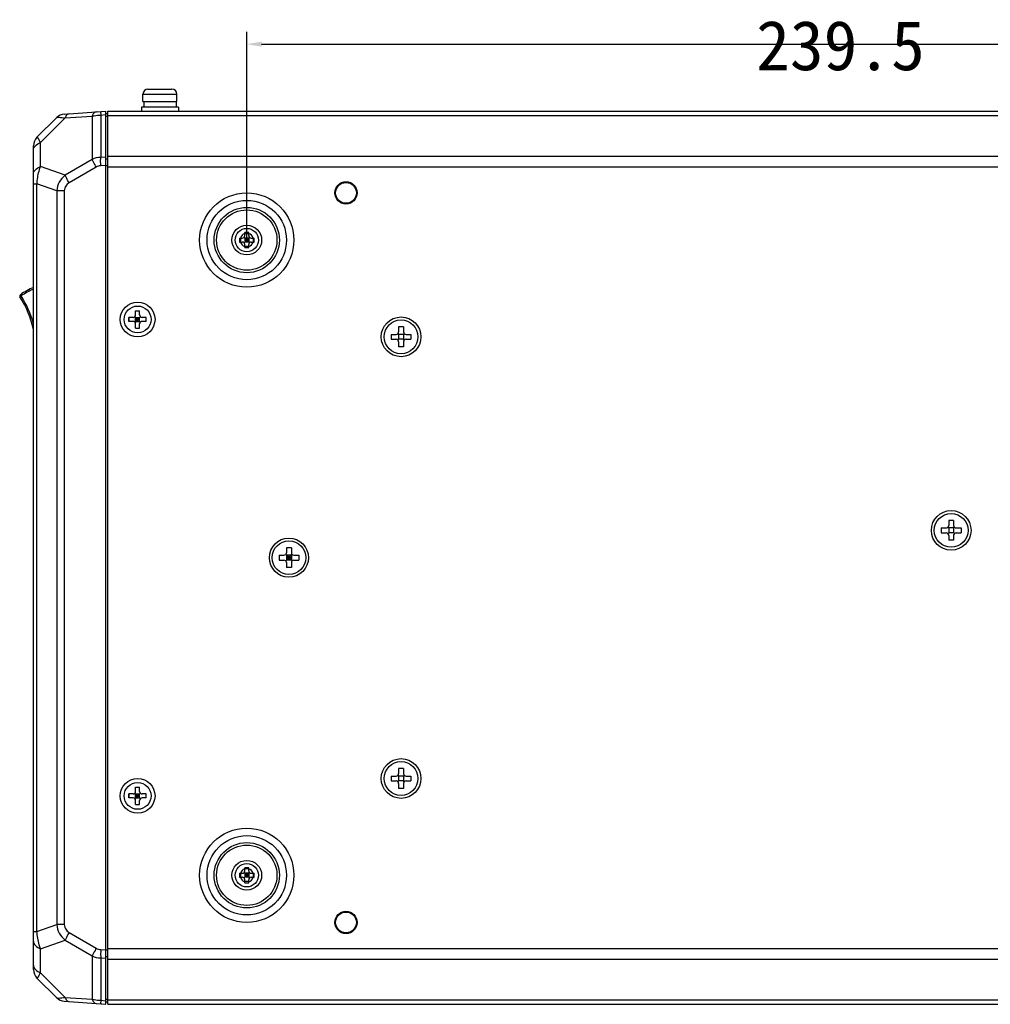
# Model space of a CAD drawing. Header units: millimetres. Extents: x 26 to 1030, y 460 to 962.
# Tile 10 of 15: x 301 to 497, y 759 to 958. Entities that reach past the tile are written whole.
import ezdxf

# ---------------------------------------------------------------- set-up
doc = ezdxf.new("R2010")
doc.units = ezdxf.units.MM
doc.header["$LTSCALE"] = 65.395
doc.header["$PDMODE"] = 3
doc.header["$PDSIZE"] = 8
doc.layers.get('0').update_dxf_attribs({"linetype": 'CONTINUOUS'})
doc.layers.get('Defpoints').update_dxf_attribs({"linetype": 'CONTINUOUS'})
doc.layers.add('00_COMPONENTS', color=7, linetype='CONTINUOUS')
doc.layers.add('51__DRAFT_DIMS', color=7, linetype='CONTINUOUS')
doc.styles.get("Standard").update_dxf_attribs({"font": 'simfang.ttf'})
doc.dimstyles.new('DIMSTYLE_1', dxfattribs={"dimtxt": 3, "dimasz": 3, "dimexe": 2.5, "dimexo": 0.5, "dimgap": 0.75, "dimtad": 1, "dimdsep": 46, "dimtxsty": 'STANDARD', "dimblk": '_FILLED', "dimblk1": '_FILLED', "dimblk2": '_FILLED', "dimcen": 0.09, "dimclrt": 3, "dimazin": 2, "dimtp": 0.5, "dimtm": 0.5, "dimtfac": 1, "dimtofl": 0, "dimtmove": 0, "dimatfit": 3, "dimldrblk": '_FILLED', "dimfxl": 1, "dimtolj": 1, "dimarcsym": 0})

# ---------------------------------------------------------------- blocks, each defined once
blk = doc.blocks.new('_FILLED')
at = {"color": 0, "linetype": 'ByBlock'}
blk.add_solid([(0, 0), (-1, 0.167), (-1, -0.167)], dxfattribs=at)
blk = doc.blocks.new('*D26')
at = {"layer": '51__DRAFT_DIMS', "color": 0, "lineweight": -2}
for p, q in [((346.92, 913.94), (346.92, 955.41)), ((586.42, 913.94), (586.42, 955.41)), ((349.92, 952.91), (583.42, 952.91))]:
    blk.add_line(p, q, dxfattribs=at)
at = {"layer": 'Defpoints', "color": 0}
for p in [(586.42, 952.91), (346.92, 913.44), (586.42, 913.44)]:
    blk.add_point(p, dxfattribs=at)
at = {"layer": '51__DRAFT_DIMS', "color": 0, "linetype": 'ByBlock', "lineweight": -2, "xscale": 3, "yscale": 3, "zscale": 3, "rotation": 180}
blk.add_blockref('_FILLED', (346.92, 952.91), dxfattribs=at)
at = {"layer": '51__DRAFT_DIMS', "color": 0, "linetype": 'ByBlock', "lineweight": -2, "xscale": 3, "yscale": 3, "zscale": 3}
blk.add_blockref('_FILLED', (586.42, 952.91), dxfattribs=at)
at = {"layer": '51__DRAFT_DIMS', "color": 3, "insert": (466.61, 957.66), "char_height": 3, "attachment_point": 2, "line_spacing_factor": 0.9}
blk.add_mtext('\\A1;\\A1;{\\H3.333333x;\\C256;239.5}', dxfattribs=at)

msp = doc.modelspace()

# ---------------------------------------------------------------- linework, layer by layer
at = {"layer": '00_COMPONENTS'}
for p, q in [((325.999, 941.336), (325.999, 942.836)), ((325.999, 942.836), (332.849, 942.836)), ((326.999, 943.836), (331.849, 943.836)), ((332.849, 941.336), (332.849, 942.836)), ((325.999, 941.336), (332.849, 941.336)), ((326.174, 941.336), (326.174, 940.236)), ((332.674, 941.336), (332.674, 940.236)), ((310.143, 938.822), (318.524, 939.408)), ((317.482, 938.634), (318.524, 938.707)), ((317.482, 938.634), (317.482, 930.096)), ((318.524, 759.464), (318.524, 939.408)), ((318.524, 938.936), (318.924, 938.936)), ((318.924, 759.436), (318.924, 939.436)), ((318.924, 939.436), (618.924, 939.436)), ((318.924, 938.557), (618.924, 938.557)), ((325.674, 940.236), (325.674, 939.436)), ((333.171, 940.236), (325.678, 940.236)), ((333.174, 940.236), (333.174, 939.436)), ((304.627, 934.139), (308.613, 938.125)), ((305.319, 933.065), (310.292, 938.038)), ((310.292, 938.038), (315.735, 938.418)), ((315.735, 938.418), (315.735, 929.678)), ((318.524, 938.381), (318.924, 938.381)), ((305.319, 928.232), (305.319, 933.065)), ((303.924, 766.43), (303.924, 932.442)), ((315.735, 929.678), (310.292, 926.505)), ((318.524, 930.126), (317.482, 930.096)), ((318.524, 929.784), (318.924, 929.784)), ((318.924, 930.315), (618.924, 930.315)), ((310.292, 926.505), (305.319, 928.232)), ((316.573, 928.137), (311.13, 924.964)), ((318.524, 928.433), (317.482, 928.403)), ((318.524, 928.444), (318.924, 928.444)), ((318.924, 928.194), (618.924, 928.194)), ((303.924, 924.762), (304.627, 924.762)), ((304.627, 774.11), (304.627, 924.762)), ((308.613, 923.378), (304.627, 924.762)), ((308.613, 923.378), (308.613, 775.494)), ((310.143, 923.378), (308.613, 923.378)), ((310.143, 923.378), (310.143, 775.494)), ((346.524, 914.336), (346.524, 914.933)), ((347.324, 914.714), (346.524, 914.714)), ((347.324, 914.336), (347.324, 914.933)), ((345.428, 913.836), (346.024, 913.836)), ((345.428, 913.036), (346.024, 913.036)), ((345.647, 913.836), (345.647, 913.036)), ((346.378, 912.89), (347.471, 913.983)), ((347.471, 912.89), (346.378, 913.983)), ((346.524, 913.836), (346.524, 913.036)), ((347.324, 913.836), (346.524, 913.836)), ((347.324, 913.436), (346.524, 913.436)), ((347.324, 913.036), (346.524, 913.036)), ((346.924, 913.836), (346.924, 913.036)), ((347.324, 913.836), (347.324, 913.036)), ((347.824, 913.836), (348.421, 913.836)), ((347.824, 913.036), (348.421, 913.036)), ((348.202, 913.836), (348.202, 913.036)), ((346.524, 911.94), (346.524, 912.536)), ((347.324, 912.159), (346.524, 912.159)), ((347.324, 911.94), (347.324, 912.536)), ((301.19, 902.02), (301.444, 902.18)), ((301.276, 902.429), (301.444, 902.18)), ((324.524, 898.336), (324.524, 899.186)), ((324.524, 899.186), (325.324, 899.186)), ((324.524, 899.159), (325.324, 899.159)), ((325.324, 898.336), (325.324, 899.186)), ((323.174, 897.036), (323.174, 897.836)), ((324.024, 897.836), (323.174, 897.836)), ((324.024, 897.036), (323.174, 897.036)), ((323.202, 897.036), (323.202, 897.836)), ((324.378, 896.89), (325.471, 897.983)), ((325.471, 896.89), (324.378, 897.983)), ((324.524, 897.036), (324.524, 897.836)), ((324.524, 897.836), (325.324, 897.836)), ((324.524, 897.436), (325.324, 897.436)), ((324.524, 897.036), (325.324, 897.036)), ((324.924, 897.036), (324.924, 897.836)), ((325.324, 897.036), (325.324, 897.836)), ((326.674, 897.836), (325.824, 897.836)), ((326.674, 897.036), (325.824, 897.036)), ((326.647, 897.036), (326.647, 897.836)), ((326.674, 897.036), (326.674, 897.836)), ((324.524, 895.686), (324.524, 896.536)), ((324.524, 895.714), (325.324, 895.714)), ((324.524, 895.686), (325.324, 895.686)), ((325.324, 895.686), (325.324, 896.536)), ((377.524, 895.936), (377.524, 894.936)), ((378.524, 895.936), (377.524, 895.936)), ((378.524, 895.936), (378.524, 894.936)), ((376.024, 894.436), (376.024, 893.436)), ((376.024, 894.436), (377.024, 894.436)), ((376.024, 893.436), (377.024, 893.436)), ((377.378, 894.583), (377.524, 894.436)), ((377.378, 893.29), (377.524, 893.436)), ((377.524, 894.436), (377.524, 893.436)), ((378.524, 894.436), (377.524, 894.436)), ((378.524, 893.436), (377.524, 893.436)), ((377.524, 892.936), (377.524, 891.936)), ((378.671, 894.583), (378.524, 894.436)), ((378.524, 894.436), (378.524, 893.436)), ((378.671, 893.29), (378.524, 893.436)), ((378.524, 892.936), (378.524, 891.936)), ((379.024, 894.436), (380.024, 894.436)), ((379.024, 893.436), (380.024, 893.436)), ((380.024, 894.436), (380.024, 893.436)), ((378.524, 891.936), (377.524, 891.936)), ((486.924, 855.436), (486.924, 854.436)), ((486.924, 855.436), (487.924, 855.436)), ((488.278, 855.583), (488.424, 855.436)), ((488.424, 856.936), (488.424, 855.936)), ((489.424, 856.936), (488.424, 856.936)), ((488.424, 855.436), (488.424, 854.436)), ((489.424, 855.436), (488.424, 855.436)), ((489.424, 856.936), (489.424, 855.936)), ((489.571, 855.583), (489.424, 855.436)), ((489.424, 855.436), (489.424, 854.436)), ((489.924, 855.436), (490.924, 855.436)), ((490.924, 855.436), (490.924, 854.436)), ((486.924, 854.436), (487.924, 854.436)), ((488.278, 854.29), (488.424, 854.436)), ((489.424, 854.436), (488.424, 854.436)), ((488.424, 853.936), (488.424, 852.936)), ((489.571, 854.29), (489.424, 854.436)), ((489.424, 853.936), (489.424, 852.936)), ((489.924, 854.436), (490.924, 854.436)), ((354.924, 851.436), (354.924, 850.436)), ((355.924, 851.436), (354.924, 851.436)), ((355.924, 851.436), (355.924, 850.436)), ((489.424, 852.936), (488.424, 852.936)), ((353.424, 849.936), (353.424, 848.936)), ((353.424, 849.936), (354.424, 849.936)), ((354.778, 848.79), (356.071, 850.083)), ((356.071, 848.79), (354.778, 850.083)), ((354.924, 849.936), (354.924, 848.936)), ((355.924, 849.936), (354.924, 849.936)), ((355.924, 849.436), (354.924, 849.436)), ((355.424, 849.936), (355.424, 848.936)), ((355.924, 849.936), (355.924, 848.936)), ((356.424, 849.936), (357.424, 849.936)), ((357.424, 849.936), (357.424, 848.936)), ((353.424, 848.936), (354.424, 848.936)), ((355.924, 848.936), (354.924, 848.936)), ((354.924, 848.436), (354.924, 847.436)), ((355.924, 847.436), (354.924, 847.436)), ((355.924, 848.436), (355.924, 847.436)), ((356.424, 848.936), (357.424, 848.936)), ((377.378, 805.583), (377.524, 805.436)), ((377.524, 806.936), (377.524, 805.936)), ((378.524, 806.936), (377.524, 806.936)), ((378.524, 806.936), (378.524, 805.936)), ((378.671, 805.583), (378.524, 805.436)), ((376.024, 805.436), (376.024, 804.436)), ((376.024, 805.436), (377.024, 805.436)), ((376.024, 804.436), (377.024, 804.436)), ((377.378, 804.29), (377.524, 804.436)), ((377.524, 805.436), (377.524, 804.436)), ((378.524, 805.436), (377.524, 805.436)), ((378.524, 804.436), (377.524, 804.436)), ((377.524, 803.936), (377.524, 802.936)), ((378.524, 805.436), (378.524, 804.436)), ((378.671, 804.29), (378.524, 804.436)), ((378.524, 803.936), (378.524, 802.936)), ((379.024, 805.436), (380.024, 805.436)), ((379.024, 804.436), (380.024, 804.436)), ((380.024, 805.436), (380.024, 804.436)), ((323.174, 801.036), (323.174, 801.836)), ((324.024, 801.836), (323.174, 801.836)), ((323.202, 801.036), (323.202, 801.836)), ((325.471, 800.89), (324.378, 801.983)), ((324.378, 800.89), (325.471, 801.983)), ((324.524, 802.336), (324.524, 803.186)), ((324.524, 803.186), (325.324, 803.186)), ((324.524, 803.159), (325.324, 803.159)), ((324.524, 801.036), (324.524, 801.836)), ((324.524, 801.836), (325.324, 801.836)), ((324.924, 801.036), (324.924, 801.836)), ((325.324, 802.336), (325.324, 803.186)), ((325.324, 801.036), (325.324, 801.836)), ((326.674, 801.836), (325.824, 801.836)), ((326.647, 801.036), (326.647, 801.836)), ((326.674, 801.036), (326.674, 801.836)), ((378.524, 802.936), (377.524, 802.936)), ((324.024, 801.036), (323.174, 801.036)), ((324.524, 801.436), (325.324, 801.436)), ((324.524, 801.036), (325.324, 801.036)), ((324.524, 799.686), (324.524, 800.536)), ((324.524, 799.714), (325.324, 799.714)), ((324.524, 799.686), (325.324, 799.686)), ((325.324, 799.686), (325.324, 800.536)), ((326.674, 801.036), (325.824, 801.036)), ((345.428, 785.836), (346.024, 785.836)), ((345.647, 785.836), (345.647, 785.036)), ((347.471, 784.89), (346.378, 785.983)), ((346.378, 784.89), (347.471, 785.983)), ((346.524, 786.336), (346.524, 786.933)), ((347.324, 786.714), (346.524, 786.714)), ((346.524, 785.836), (346.524, 785.036)), ((347.324, 785.836), (346.524, 785.836)), ((346.924, 785.836), (346.924, 785.036)), ((347.324, 786.336), (347.324, 786.933)), ((347.324, 785.836), (347.324, 785.036)), ((347.824, 785.836), (348.421, 785.836)), ((348.202, 785.836), (348.202, 785.036)), ((345.428, 785.036), (346.024, 785.036)), ((347.324, 785.436), (346.524, 785.436)), ((347.324, 785.036), (346.524, 785.036)), ((346.524, 783.94), (346.524, 784.536)), ((347.324, 784.159), (346.524, 784.159)), ((347.324, 783.94), (347.324, 784.536)), ((347.824, 785.036), (348.421, 785.036)), ((303.924, 774.11), (304.627, 774.11)), ((304.627, 774.11), (308.613, 775.494)), ((310.143, 775.494), (308.613, 775.494)), ((311.13, 773.908), (316.573, 770.736)), ((305.319, 770.64), (310.292, 772.367)), ((310.292, 772.367), (315.735, 769.195)), ((305.319, 765.807), (305.319, 770.64)), ((317.482, 770.47), (318.524, 770.439)), ((318.524, 770.428), (318.924, 770.428)), ((318.924, 770.679), (618.924, 770.679)), ((315.735, 769.195), (315.735, 760.454)), ((317.482, 768.777), (317.482, 760.238)), ((317.482, 768.777), (318.524, 768.747)), ((318.524, 769.088), (318.924, 769.088)), ((318.924, 768.557), (618.924, 768.557)), ((308.613, 760.747), (304.627, 764.733)), ((310.292, 760.835), (305.319, 765.807)), ((310.143, 760.05), (318.524, 759.464)), ((310.292, 760.835), (315.735, 760.454)), ((317.482, 760.238), (318.524, 760.165)), ((318.524, 760.491), (318.924, 760.491)), ((318.524, 759.936), (318.924, 759.936)), ((318.924, 760.315), (618.924, 760.315)), ((318.924, 759.436), (618.924, 759.436))]:
    msp.add_line(p, q, dxfattribs=at)
for centre, radius in [((366.924, 922.936), 2.25), ((366.924, 922.936), 2.1), ((346.924, 913.436), 9.5), ((346.924, 913.436), 8), ((346.924, 913.436), 6.578), ((346.924, 913.436), 6.087), ((346.924, 913.436), 3), ((346.924, 913.436), 2.35), ((324.924, 897.436), 3.5), ((324.924, 897.436), 2.7), ((378.024, 893.936), 4), ((378.024, 893.936), 3.4), ((488.924, 854.936), 4), ((488.924, 854.936), 3.4), ((355.424, 849.436), 3.95), ((355.424, 849.436), 3.4), ((378.024, 804.936), 4), ((378.024, 804.936), 3.4), ((324.924, 801.436), 3.5), ((324.924, 801.436), 2.7), ((346.924, 785.436), 9.5), ((346.924, 785.436), 8), ((346.924, 785.436), 6.578), ((346.924, 785.436), 6.087), ((346.924, 785.436), 3), ((346.924, 785.436), 2.35), ((366.924, 775.936), 2.25), ((366.924, 775.936), 2.1)]:
    msp.add_circle(centre, radius, dxfattribs=at)
for centre, radius, start, end in [((326.999, 942.836), 1, 90, 180), ((331.849, 942.836), 1, 0, 90), ((310.31, 936.428), 2.4, 94, 135), ((306.324, 932.442), 2.4, 135, 180), ((346.924, 913.436), 1.35, 107.23529, 162.76471), ((346.902, 870.176), 44.758, 89.97082, 90.48287), ((346.947, 870.176), 44.758, 89.51713, 90.02918), ((346.924, 913.436), 1.35, 17.23529, 72.76471), ((390.185, 913.436), 44.759, 179.48796, 180.51204), ((346.924, 913.436), 1.35, 197.23529, 252.76471), ((346.024, 914.336), 0.5, 270, 0), ((346.024, 912.536), 0.5, 0, 90), ((347.824, 914.336), 0.5, 180, 270), ((346.924, 913.436), 1.35, 287.23529, 342.76471), ((347.824, 912.536), 0.5, 90, 180), ((303.664, 913.436), 44.759, 359.48796, 0.51204), ((346.902, 956.696), 44.758, 269.51713, 270.02918), ((346.947, 956.696), 44.758, 269.97082, 270.48287), ((311.137, 887.801), 17.641, 114.1333, 123.98284), ((311.137, 887.801), 17.341, 114.58114, 123.98292), ((301.444, 902.18), 0.3, 123.98284, 212.28053), ((283.605, 890.911), 20.8, 12.29168, 32.28053), ((283.605, 890.911), 21.1, 15.63045, 32.28053), ((324.024, 898.336), 0.5, 270, 0), ((324.024, 896.536), 0.5, 0, 90), ((325.824, 898.336), 0.5, 180, 270), ((325.824, 896.536), 0.5, 90, 180), ((377.024, 894.936), 0.5, 270, 0), ((379.024, 894.936), 0.5, 180, 270), ((377.024, 892.936), 0.5, 0, 90), ((379.024, 892.936), 0.5, 90, 180), ((487.924, 855.936), 0.5, 270, 0), ((489.924, 855.936), 0.5, 180, 270), ((487.924, 853.936), 0.5, 0, 90), ((489.924, 853.936), 0.5, 90, 180), ((354.424, 850.436), 0.5, 270, 0), ((356.424, 850.436), 0.5, 180, 270), ((354.424, 848.436), 0.5, 0, 90), ((356.424, 848.436), 0.5, 90, 180), ((377.024, 805.936), 0.5, 270, 0), ((379.024, 805.936), 0.5, 180, 270), ((377.024, 803.936), 0.5, 0, 90), ((379.024, 803.936), 0.5, 90, 180), ((324.024, 802.336), 0.5, 270, 0), ((325.824, 802.336), 0.5, 180, 270), ((324.024, 800.536), 0.5, 0, 90), ((325.824, 800.536), 0.5, 90, 180), ((390.185, 785.436), 44.759, 179.48796, 180.51204), ((346.924, 785.436), 1.35, 107.23529, 162.76471), ((346.024, 786.336), 0.5, 270, 0), ((346.902, 742.176), 44.758, 89.97082, 90.48287), ((346.947, 742.176), 44.758, 89.51713, 90.02918), ((346.924, 785.436), 1.35, 17.23529, 72.76471), ((347.824, 786.336), 0.5, 180, 270), ((303.664, 785.436), 44.759, 359.48796, 0.51204), ((346.924, 785.436), 1.35, 197.23529, 252.76471), ((346.024, 784.536), 0.5, 0, 90), ((346.902, 828.696), 44.758, 269.51713, 270.02918), ((346.947, 828.696), 44.758, 269.97082, 270.48287), ((346.924, 785.436), 1.35, 287.23529, 342.76471), ((347.824, 784.536), 0.5, 90, 180), ((306.324, 766.43), 2.4, 180, 225), ((310.31, 762.444), 2.4, 225, 266)]:
    msp.add_arc(centre, radius, start, end, dxfattribs=at)
for points, knots in [([(311.13, 938.891), (310.953, 938.879), (310.561, 938.643), (310.374, 938.26), (310.292, 938.038)], [0, 0, 0, 0, 0.4275967, 1, 1, 1, 1]), ([(316.573, 939.272), (316.396, 939.259), (316.005, 939.024), (315.818, 938.641), (315.735, 938.418)], [0, 0, 0, 0, 0.427592, 1, 1, 1, 1]), ([(315.735, 938.418), (315.874, 938.445), (316.452, 938.546), (317.037, 938.607), (317.482, 938.634)], [0, 0, 0, 0, 0.2403599, 1, 1, 1, 1]), ([(317.482, 939.335), (317.466, 939.334), (317.479, 939.24), (317.46, 939.135), (317.474, 938.9), (317.478, 938.733), (317.482, 938.634)], [0, 0, 0, 0, 0.0681014, 0.2623111, 0.5770886, 1, 1, 1, 1]), ([(308.613, 938.125), (308.654, 938.166), (308.848, 938.182), (309.181, 938.18), (309.692, 938.126), (310.076, 938.072), (310.292, 938.038)], [0, 0, 0, 0, 0.1028573, 0.3090666, 0.6134132, 1, 1, 1, 1]), ([(303.924, 931.524), (303.924, 931.854), (304.266, 932.583), (304.94, 932.941), (305.319, 933.065)], [0, 0, 0, 0, 0.4533682, 1, 1, 1, 1]), ([(305.319, 933.065), (305.245, 933.233), (305.109, 933.524), (304.942, 933.851), (304.811, 934.034), (304.745, 934.124), (304.652, 934.164), (304.627, 934.139)], [0, 0, 0, 0, 0.416994, 0.728255, 0.8394922, 0.9197322, 1, 1, 1, 1]), ([(316.573, 928.137), (316.49, 928.28), (316.201, 928.788), (315.92, 929.301), (315.735, 929.678)], [0, 0, 0, 0, 0.2828742, 1, 1, 1, 1]), ([(317.482, 928.403), (317.477, 928.558), (317.465, 929.122), (317.465, 929.687), (317.482, 930.096)], [0, 0, 0, 0, 0.2757161, 1, 1, 1, 1]), ([(303.924, 926.691), (303.924, 927.021), (304.266, 927.75), (304.94, 928.109), (305.319, 928.232)], [0, 0, 0, 0, 0.4533707, 1, 1, 1, 1]), ([(304.627, 924.762), (304.653, 925.076), (304.784, 926.25), (305.04, 927.412), (305.319, 928.232)], [0, 0, 0, 0, 0.2666221, 1, 1, 1, 1]), ([(310.292, 926.505), (309.823, 926.125), (309.016, 925.178), (308.662, 923.98), (308.613, 923.378)], [0, 0, 0, 0, 0.4995995, 1, 1, 1, 1]), ([(311.13, 924.964), (310.85, 924.801), (310.338, 924.363), (310.143, 923.7), (310.143, 923.378)], [0, 0, 0, 0, 0.5009601, 1, 1, 1, 1]), ([(311.13, 924.964), (311.047, 925.108), (310.757, 925.615), (310.476, 926.129), (310.292, 926.505)], [0, 0, 0, 0, 0.2828742, 1, 1, 1, 1]), ([(305.319, 770.64), (305.232, 770.893), (304.894, 772.025), (304.701, 773.2), (304.627, 774.11)], [0, 0, 0, 0, 0.2266057, 1, 1, 1, 1]), ([(308.613, 775.494), (308.662, 774.892), (309.016, 773.694), (309.823, 772.747), (310.292, 772.367)], [0, 0, 0, 0, 0.5003857, 1, 1, 1, 1]), ([(310.143, 775.494), (310.143, 775.172), (310.338, 774.51), (310.85, 774.071), (311.13, 773.908)], [0, 0, 0, 0, 0.499018, 1, 1, 1, 1]), ([(311.13, 773.908), (311.047, 773.765), (310.757, 773.257), (310.476, 772.744), (310.292, 772.367)], [0, 0, 0, 0, 0.2828742, 1, 1, 1, 1]), ([(303.924, 772.181), (303.924, 771.851), (304.266, 771.122), (304.94, 770.763), (305.319, 770.64)], [0, 0, 0, 0, 0.4533732, 1, 1, 1, 1]), ([(316.573, 770.736), (316.49, 770.593), (316.201, 770.085), (315.92, 769.571), (315.735, 769.195)], [0, 0, 0, 0, 0.2828743, 1, 1, 1, 1]), ([(317.482, 770.47), (317.477, 770.314), (317.465, 769.75), (317.465, 769.185), (317.482, 768.777)], [0, 0, 0, 0, 0.2757164, 1, 1, 1, 1]), ([(303.924, 767.348), (303.924, 767.018), (304.266, 766.29), (304.94, 765.931), (305.319, 765.808)], [0, 0, 0, 0, 0.4533707, 1, 1, 1, 1]), ([(304.627, 764.733), (304.652, 764.708), (304.745, 764.748), (304.81, 764.838), (304.942, 765.022), (305.11, 765.348), (305.245, 765.639), (305.319, 765.807)], [0, 0, 0, 0, 0.0802346, 0.1603911, 0.2716069, 0.5830454, 1, 1, 1, 1]), ([(308.613, 760.747), (308.654, 760.706), (308.848, 760.69), (309.181, 760.692), (309.692, 760.746), (310.076, 760.801), (310.292, 760.834)], [0, 0, 0, 0, 0.1029155, 0.3091708, 0.6134937, 1, 1, 1, 1]), ([(310.292, 760.835), (310.374, 760.612), (310.561, 760.229), (310.953, 759.994), (311.13, 759.981)], [0, 0, 0, 0, 0.5724033, 1, 1, 1, 1]), ([(315.735, 760.454), (315.874, 760.427), (316.452, 760.326), (317.037, 760.265), (317.482, 760.238)], [0, 0, 0, 0, 0.2403512, 1, 1, 1, 1]), ([(315.735, 760.454), (315.818, 760.231), (316.005, 759.849), (316.396, 759.613), (316.573, 759.601)], [0, 0, 0, 0, 0.57242, 1, 1, 1, 1]), ([(317.482, 760.238), (317.478, 760.139), (317.474, 759.972), (317.46, 759.737), (317.479, 759.632), (317.466, 759.538), (317.482, 759.537)], [0, 0, 0, 0, 0.4229114, 0.7376889, 0.9318986, 1, 1, 1, 1])]:
    msp.add_open_spline(points, degree=3, knots=knots, dxfattribs=at)
for points in [[(317.482, 930.096), (316.883, 930.072), (316.279, 929.928), (315.735, 929.678)], [(317.482, 928.403), (317.166, 928.394), (316.846, 928.296), (316.573, 928.137)], [(316.573, 770.736), (316.846, 770.577), (317.166, 770.479), (317.482, 770.47)], [(315.735, 769.195), (316.279, 768.945), (316.883, 768.8), (317.482, 768.777)]]:
    msp.add_open_spline(points, degree=3, dxfattribs=at)

# ---------------------------------------------------------------- dimensions: what is measured, and where the dimension line sits
at = {"layer": '51__DRAFT_DIMS'}
dim = msp.add_linear_dim(base=(586.424, 952.913), p1=(346.924, 913.436), p2=(586.424, 913.436), text='\\A1;{\\H3.333333x;\\C256;<>}', dimstyle='DIMSTYLE_1', override={"dimtxsty": 'STANDARD'}, dxfattribs=at)
dim.commit()
dim.dimension.update_dxf_attribs({"geometry": '*D26', "text_midpoint": (466.61, 952.913), "dimtype": 160})

doc.saveas('drawing.dxf')
